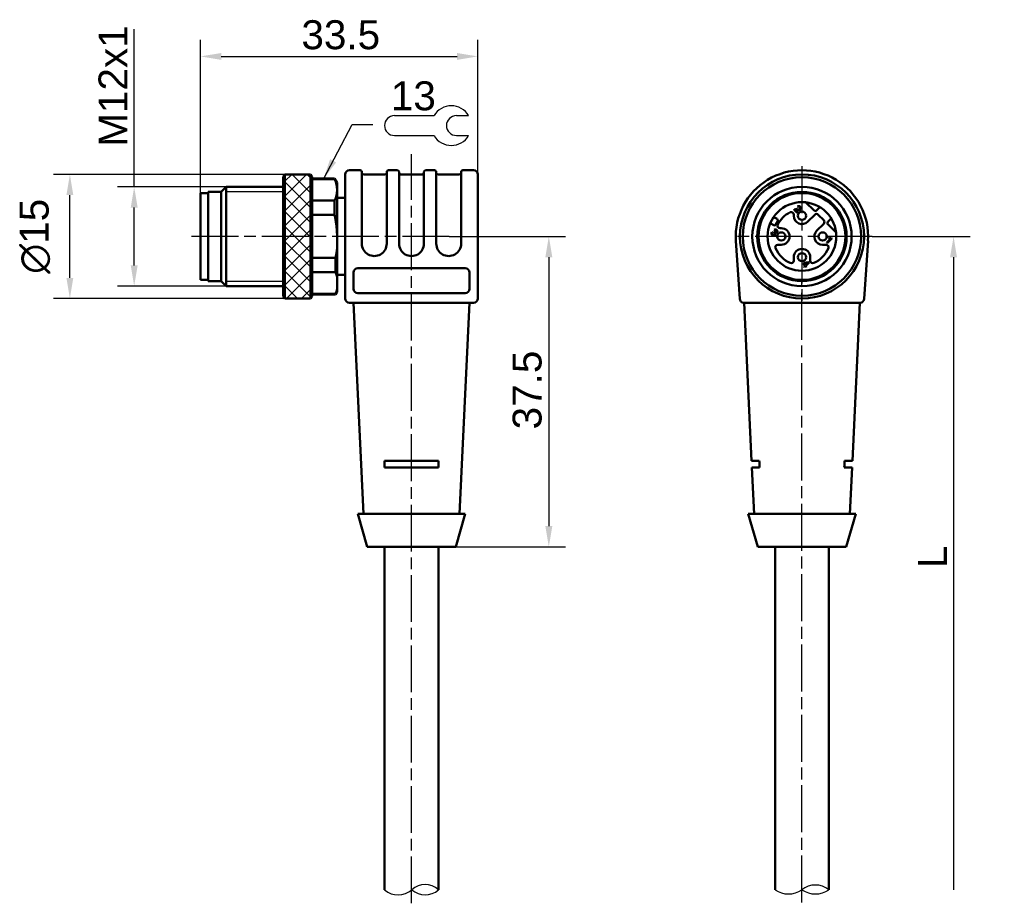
# Model space of a CAD drawing. Header units: millimetres. Extents: x 18 to 137, y 33 to 140.
import ezdxf

# ---------------------------------------------------------------- set-up
doc = ezdxf.new("R2010")
doc.units = ezdxf.units.MM
doc.linetypes.add('CHAIN', pattern=[0.3543, 0.2362, -0.0295, 0.0591, -0.0295])
doc.layers.get('0').update_dxf_attribs({"lineweight": 25})
for name, color, linetype, lineweight in [('Bemaßungen(DIN)', 179, 'Continuous', 25), ('Gewinde(DIN)', 179, 'Continuous', 25), ('Mittellinie(DIN)', 179, 'CHAIN', 25), ('Mittelpunktmarkierung(DIN)', 179, 'Continuous', 25), ('Schraffur', 179, 'Continuous', 9), ('Sichtbare Kanten(DIN)', 179, 'Continuous', 50), ('Sichtbare tangentiale Kanten(DIN)', 179, 'Continuous', 50), ('Skizziergeometrie(DIN)', 179, 'Continuous', 50), ('Symbole(DIN)', 179, 'Continuous', 25)]:
    doc.layers.add(name, color=color, linetype=linetype, lineweight=lineweight)
doc.styles.add('Aktuell-DIN', font='arial.ttf')
doc.styles.add('STANDARD-BSI~0', font='arial.ttf')
doc.dimstyles.new('Katalogzeichnungen', dxfattribs={"dimtxt": 3.5, "dimasz": 2.5, "dimexe": 2, "dimexo": 0, "dimgap": 0.8, "dimtad": 1, "dimrnd": 1e-08, "dimdsep": 46, "dimtxsty": 'STANDARD-BSI~0', "dimcen": 0.09, "dimdle": 10, "dimclrd": 250, "dimclre": 250, "dimclrt": 250, "dimazin": 2, "dimtfac": 1, "dimtmove": 0, "dimatfit": 3, "dimfxl": 1, "dimtolj": 1, "dimtzin": 0, "dimlwd": 25, "dimlwe": 25, "dimarcsym": 0})
doc.dimstyles.new('STANDARD-DIN$7', dxfattribs={"dimtxt": 3.5, "dimasz": 2.5, "dimexe": 3.175, "dimexo": 0, "dimgap": 0.8, "dimtad": 1, "dimrnd": 1e-08, "dimtxsty": 'Aktuell-DIN', "dimcen": 0.09, "dimdle": 10, "dimclrd": 179, "dimclre": 250, "dimclrt": 179, "dimazin": 2, "dimtfac": 1, "dimtmove": 0, "dimatfit": 3, "dimfxl": 1, "dimtolj": 1, "dimtzin": 0, "dimlwd": 25, "dimlwe": 25, "dimarcsym": 0})

# ---------------------------------------------------------------- blocks, each defined once
blk = doc.blocks.new('SW-Symbol')
at = {"layer": 'Skizziergeometrie(DIN)', "lineweight": 25}
for p, q in [((-3.88, 1.2), (0.92, 1.2)), ((3.61, 1.2), (5.08, 1.2)), ((-3.88, -1.2), (0.92, -1.2)), ((3.61, -1.2), (5.08, -1.2))]:
    blk.add_line(p, q, dxfattribs=at)
for centre, radius, start, end in [((3, 0), 2.4, 30, 150), ((-3.88, 0), 1.2, 90, 270), ((3.61, 0), 1.2, 90, 270), ((3, 0), 2.4, 210, 330)]:
    blk.add_arc(centre, radius, start, end, dxfattribs=at)
at = {"layer": 'Symbole(DIN)', "color": 7, "style": 'Aktuell-DIN'}
blk.add_attdef('<Eingabeaufforderung_für_Feld_eingeben>_001', (-4.31, 1.85), '', height=3.5, dxfattribs=at)
blk = doc.blocks.new('*D10')
at = {"layer": 'Bemaßungen(DIN)', "color": 250, "linetype": 'Continuous', "lineweight": 25}
for p, q in [((40.13, 118.95), (40.13, 137.46)), ((73.63, 121.2), (73.63, 137.46)), ((42.63, 135.46), (71.13, 135.46))]:
    blk.add_line(p, q, dxfattribs=at)
at = {"layer": 'Bemaßungen(DIN)', "color": 250, "linetype": 'Continuous'}
for points in [[(42.63, 135.87), (42.63, 135.04), (40.13, 135.46)], [(71.13, 135.87), (71.13, 135.04), (73.63, 135.46)]]:
    blk.add_solid(points, dxfattribs=at)
at = {"layer": 'Defpoints', "color": 0, "linetype": 'Continuous'}
for p in [(73.63, 135.46), (73.63, 121.2), (40.13, 118.95)]:
    blk.add_point(p, dxfattribs=at)
at = {"layer": 'Bemaßungen(DIN)', "color": 250, "linetype": 'Continuous', "lineweight": 25, "insert": (52.32, 139.83), "char_height": 3.5, "attachment_point": 1, "style": 'STANDARD-BSI~0'}
blk.add_mtext('\\A1;33.5', dxfattribs=at)
blk = doc.blocks.new('*D11')
at = {"layer": 'Bemaßungen(DIN)', "color": 250, "linetype": 'Continuous', "lineweight": 25}
for p, q in [((32.1, 119.7), (32.1, 138.76)), ((43.23, 119.7), (30.1, 119.7)), ((32.1, 110.2), (32.1, 117.2)), ((43.23, 107.7), (30.1, 107.7))]:
    blk.add_line(p, q, dxfattribs=at)
at = {"layer": 'Bemaßungen(DIN)', "color": 250, "linetype": 'Continuous'}
for points in [[(31.69, 117.2), (32.52, 117.2), (32.1, 119.7)], [(31.69, 110.2), (32.52, 110.2), (32.1, 107.7)]]:
    blk.add_solid(points, dxfattribs=at)
at = {"layer": 'Defpoints', "color": 0, "linetype": 'Continuous'}
for p in [(43.23, 119.7), (32.1, 107.7), (43.23, 107.7)]:
    blk.add_point(p, dxfattribs=at)
at = {"layer": 'Bemaßungen(DIN)', "color": 250, "linetype": 'Continuous', "lineweight": 25, "insert": (27.79, 124.54), "char_height": 3.5, "attachment_point": 1, "rotation": 90, "style": 'STANDARD-BSI~0'}
blk.add_mtext('\\A1;\\fArial|b0|i0;\\H3.5000;M12x1', dxfattribs=at)
blk = doc.blocks.new('*D12')
at = {"layer": 'Bemaßungen(DIN)', "color": 250, "linetype": 'Continuous', "lineweight": 25}
for p, q in [((50.33, 121.2), (22.33, 121.2)), ((24.33, 108.7), (24.33, 118.7)), ((50.33, 106.2), (22.33, 106.2))]:
    blk.add_line(p, q, dxfattribs=at)
at = {"layer": 'Bemaßungen(DIN)', "color": 250, "linetype": 'Continuous'}
for points in [[(23.91, 118.7), (24.74, 118.7), (24.33, 121.2)], [(23.91, 108.7), (24.74, 108.7), (24.33, 106.2)]]:
    blk.add_solid(points, dxfattribs=at)
at = {"layer": 'Defpoints', "color": 0, "linetype": 'Continuous'}
for p in [(24.33, 121.2), (50.33, 121.2), (50.33, 106.2)]:
    blk.add_point(p, dxfattribs=at)
at = {"layer": 'Bemaßungen(DIN)', "color": 250, "linetype": 'Continuous', "lineweight": 25, "insert": (18.26, 109.19), "char_height": 3.5, "attachment_point": 1, "rotation": 90, "style": 'STANDARD-BSI~0'}
blk.add_mtext('\\A1;{\\fAIGDT|b0|i0;\\H3.5000;\\ln}\\fArial|b0|i0;\\H3.5000;15', dxfattribs=at)
blk = doc.blocks.new('*D13')
at = {"layer": 'Bemaßungen(DIN)', "color": 250, "linetype": 'Continuous', "lineweight": 25}
for p, q in [((70.2, 113.7), (84.23, 113.7)), ((82.23, 111.2), (82.23, 78.7)), ((70.98, 76.2), (84.23, 76.2))]:
    blk.add_line(p, q, dxfattribs=at)
at = {"layer": 'Bemaßungen(DIN)', "color": 250, "linetype": 'Continuous'}
for points in [[(81.81, 111.2), (82.65, 111.2), (82.23, 113.7)], [(81.81, 78.7), (82.65, 78.7), (82.23, 76.2)]]:
    blk.add_solid(points, dxfattribs=at)
at = {"layer": 'Defpoints', "color": 0, "linetype": 'Continuous'}
for p in [(70.2, 113.7), (70.98, 76.2), (82.23, 76.2)]:
    blk.add_point(p, dxfattribs=at)
at = {"layer": 'Bemaßungen(DIN)', "color": 250, "linetype": 'Continuous', "lineweight": 25, "insert": (77.85, 90.39), "char_height": 3.5, "attachment_point": 1, "rotation": 90, "style": 'STANDARD-BSI~0'}
blk.add_mtext('\\A1;37.5', dxfattribs=at)
blk = doc.blocks.new('*D14')
at = {"layer": 'Bemaßungen(DIN)', "color": 250, "linetype": 'Continuous', "lineweight": 25}
for p, q in [((121.33, 113.7), (133.16, 113.7)), ((131.16, 111.2), (131.16, 34.75))]:
    blk.add_line(p, q, dxfattribs=at)
at = {"layer": 'Bemaßungen(DIN)', "color": 250, "linetype": 'Continuous'}
blk.add_solid([(130.74, 111.2), (131.57, 111.2), (131.16, 113.7)], dxfattribs=at)
at = {"layer": 'Defpoints', "color": 0, "linetype": 'Continuous'}
for p in [(121.33, 113.7), (116.08, 34.75), (131.16, 34.75)]:
    blk.add_point(p, dxfattribs=at)
at = {"layer": 'Bemaßungen(DIN)', "color": 250, "linetype": 'Continuous', "lineweight": 25, "insert": (126.86, 72.27), "char_height": 3.5, "attachment_point": 1, "rotation": 90, "style": 'STANDARD-BSI~0'}
blk.add_mtext('\\A1; \\fArial|b0|i0;\\H3.5000;L', dxfattribs=at)
blk = doc.blocks.new('_None')

msp = doc.modelspace()

# ---------------------------------------------------------------- hatches: boundary and pattern name
at = {"layer": 'Schraffur'}
h = msp.add_hatch(dxfattribs=at)
h.set_pattern_fill('ANSI31', color=256, scale=10.16, style=0, double=1)
h.set_pattern_definition([(45, (0, 0), (-0.898026, 0.898026), [])])
h.paths.add_polyline_path([(53.428, 121.202), (50.328, 121.202), (50.328, 106.202), (53.428, 106.202)])
h = msp.add_hatch(dxfattribs=at)
h.set_pattern_fill('ANSI31', color=256, scale=10.16, angle=90, style=0, double=1)
h.set_pattern_definition([(135, (0, 0), (-0.898026, -0.898026), [])])
h.paths.add_polyline_path([(53.428, 121.202), (50.328, 121.202), (50.328, 106.202), (53.428, 106.202)])

# ---------------------------------------------------------------- linework, layer by layer
at = {"layer": 'Gewinde(DIN)'}
for p, q in [((50.128, 119.1), (43.228, 119.1)), ((43.228, 108.304), (50.128, 108.304))]:
    msp.add_line(p, q, dxfattribs=at)
at = {"layer": 'Mittellinie(DIN)', "linetype": 'CHAIN', "ltscale": 23.990969}
for p, q in [((65.628, 33.128), (65.628, 123.634)), ((70.198, 113.702), (38.798, 113.702)), ((112.832, 33.226), (112.832, 108.202))]:
    msp.add_line(p, q, dxfattribs=at)
at = {"layer": 'Mittelpunktmarkierung(DIN)', "linetype": 'CHAIN', "ltscale": 23.990969}
for p, q in [((112.832, 122.202), (112.832, 105.202)), ((121.332, 113.702), (104.332, 113.702))]:
    msp.add_line(p, q, dxfattribs=at)
at = {"layer": 'Sichtbare Kanten(DIN)'}
for p, q in [((59.428, 121.702), (58.128, 121.702)), ((59.628, 121.502), (59.628, 113.199)), ((62.628, 113.199), (62.628, 121.502)), ((63.928, 121.702), (62.828, 121.702)), ((64.128, 121.502), (64.128, 113.199)), ((67.128, 113.199), (67.128, 121.502)), ((68.428, 121.702), (67.328, 121.702)), ((68.628, 121.502), (68.628, 113.199)), ((71.628, 113.199), (71.628, 121.502)), ((73.128, 121.702), (71.828, 121.702)), ((50.128, 120.855), (50.328, 121.202)), ((50.128, 120.855), (50.128, 106.548)), ((50.328, 121.202), (50.328, 106.202)), ((53.428, 121.202), (50.328, 121.202)), ((53.428, 121.202), (53.428, 106.202)), ((53.628, 120.855), (53.428, 121.202)), ((53.628, 120.855), (53.628, 106.548)), ((56.339, 120.702), (53.628, 120.702)), ((56.339, 120.63), (53.628, 120.63)), ((56.339, 120.702), (56.339, 120.63)), ((56.628, 120.202), (56.339, 120.702)), ((57.628, 121.202), (57.628, 113.218)), ((59.828, 121.202), (62.428, 121.202)), ((64.328, 121.202), (66.928, 121.202)), ((68.828, 121.202), (71.428, 121.202)), ((73.628, 121.202), (73.628, 113.218)), ((41.028, 119.102), (41.028, 108.302)), ((42.628, 119.102), (41.028, 119.102)), ((42.628, 119.102), (43.228, 119.702)), ((42.628, 119.102), (42.628, 108.302)), ((43.228, 119.702), (43.228, 107.702)), ((50.128, 119.702), (43.228, 119.702)), ((43.228, 119.702), (43.228, 107.702)), ((56.628, 120.202), (56.628, 119.331)), ((56.628, 119.331), (56.628, 113.702)), ((40.128, 108.452), (40.128, 118.952)), ((40.128, 118.952), (41.028, 118.952)), ((53.628, 118.032), (56.339, 118.032)), ((56.339, 118.032), (56.339, 116.3)), ((56.628, 118.352), (57.628, 118.352)), ((112.252, 116.545), (111.878, 116.919)), ((112.041, 116.889), (112.319, 116.611)), ((112.36, 117.231), (112.296, 117.31)), ((114.299, 116.831), (113.305, 117.825)), ((114.995, 117.243), (114.582, 116.831)), ((56.339, 116.3), (53.628, 116.3)), ((109.827, 115.817), (109.407, 116.045)), ((109.693, 115.15), (109.908, 115.546)), ((111.832, 116.35), (111.832, 116.202)), ((112.319, 116.611), (112.252, 116.545)), ((113.539, 115.495), (114.375, 116.331)), ((114.8, 116.331), (115.461, 115.669)), ((116.374, 115.865), (115.961, 115.452)), ((109.002, 115.298), (109.422, 115.07)), ((109.454, 114.221), (109.523, 114.275)), ((109.535, 114.423), (109.478, 114.505)), ((110.332, 114.702), (110.184, 114.702)), ((115.461, 115.245), (114.625, 114.409)), ((115.961, 115.169), (116.955, 114.175)), ((56.628, 113.702), (56.628, 112.191)), ((57.628, 106.202), (57.628, 113.218)), ((59.628, 112.83), (59.628, 113.199)), ((62.628, 113.199), (62.628, 112.83)), ((64.128, 112.83), (64.128, 113.199)), ((67.128, 113.199), (67.128, 112.83)), ((68.628, 112.83), (68.628, 113.199)), ((71.628, 113.199), (71.628, 112.83)), ((73.628, 106.202), (73.628, 113.218)), ((105.302, 106.169), (104.849, 113.186)), ((109.199, 114.24), (109.277, 114.18)), ((115.821, 112.976), (116.263, 113.418)), ((116.458, 113.474), (115.89, 112.906)), ((116.041, 113.474), (116.108, 113.541)), ((116.413, 113.519), (116.458, 113.474)), ((120.816, 113.186), (120.362, 106.169)), ((56.628, 112.191), (56.628, 108.828)), ((109.908, 112.702), (110.332, 112.702)), ((115.332, 112.702), (115.756, 112.702)), ((115.89, 112.906), (115.821, 112.976)), ((53.628, 111.104), (56.439, 111.104)), ((56.439, 111.104), (56.439, 109.372)), ((111.832, 111.202), (111.832, 110.778)), ((113.832, 110.778), (113.832, 111.202)), ((59.128, 109.853), (72.128, 109.853)), ((112.965, 110.445), (113.029, 110.509)), ((113.211, 110.2), (112.965, 110.445)), ((113.029, 110.509), (113.654, 110.617)), ((113.075, 110.065), (113.211, 110.2)), ((113.145, 109.995), (113.075, 110.065)), ((113.529, 110.519), (113.097, 110.441)), ((113.097, 110.441), (113.274, 110.264)), ((113.28, 110.131), (113.145, 109.995)), ((113.274, 110.264), (113.529, 110.519)), ((113.357, 110.054), (113.28, 110.131)), ((113.71, 110.561), (113.344, 110.194)), ((113.344, 110.194), (113.42, 110.118)), ((113.42, 110.118), (113.357, 110.054)), ((113.654, 110.617), (113.71, 110.561)), ((40.128, 108.452), (41.028, 108.452)), ((56.439, 109.372), (53.628, 109.372)), ((56.628, 109.052), (57.628, 109.052)), ((56.628, 108.828), (56.628, 107.317)), ((58.628, 107.358), (58.628, 109.354)), ((72.628, 109.354), (72.628, 107.358)), ((42.628, 108.302), (41.028, 108.302)), ((42.628, 108.302), (43.228, 107.702)), ((50.128, 107.702), (43.228, 107.702)), ((56.628, 107.317), (56.628, 107.028)), ((50.128, 106.548), (50.328, 106.202)), ((53.428, 106.202), (50.328, 106.202)), ((53.628, 106.548), (53.428, 106.202)), ((53.628, 106.773), (56.439, 106.773)), ((56.439, 106.702), (53.628, 106.702)), ((56.628, 107.028), (56.439, 106.702)), ((56.439, 106.773), (56.439, 106.702)), ((72.128, 106.859), (59.128, 106.859)), ((73.128, 105.702), (58.128, 105.702)), ((59.83, 80.202), (58.628, 105.702)), ((71.425, 80.202), (72.628, 105.702)), ((119.863, 105.702), (105.801, 105.702)), ((106.733, 86.602), (105.832, 105.702)), ((118.931, 86.602), (119.832, 105.702)), ((68.878, 86.602), (62.378, 86.602)), ((62.378, 85.802), (68.878, 85.802)), ((107.671, 86.602), (106.733, 86.602)), ((106.771, 85.802), (107.716, 85.802)), ((107.035, 80.202), (106.771, 85.802)), ((117.949, 85.802), (118.894, 85.802)), ((118.931, 86.602), (117.993, 86.602)), ((118.63, 80.202), (118.894, 85.802)), ((59.128, 80.202), (72.128, 80.202)), ((60.279, 76.202), (59.128, 80.202)), ((70.977, 76.202), (72.128, 80.202)), ((106.332, 80.202), (119.332, 80.202)), ((107.483, 76.202), (106.332, 80.202)), ((118.181, 76.202), (119.332, 80.202)), ((70.977, 76.202), (60.279, 76.202)), ((62.378, 51.202), (62.378, 76.202)), ((68.878, 51.202), (68.878, 76.202)), ((118.181, 76.202), (107.483, 76.202)), ((109.582, 51.202), (109.582, 76.202)), ((116.082, 51.202), (116.082, 76.202))]:
    msp.add_line(p, q, dxfattribs=at)
for centre, radius in [((112.832, 113.702), 7.5), ((112.832, 113.702), 7.154), ((112.832, 113.702), 6), ((112.832, 113.702), 5.4), ((112.832, 113.702), 5.25), ((112.832, 113.702), 4.15), ((112.832, 116.202), 0.5), ((110.332, 113.702), 0.5), ((115.332, 113.702), 0.5), ((112.832, 111.202), 0.5)]:
    msp.add_circle(centre, radius, dxfattribs=at)
for centre, radius, start, end in [((58.128, 121.202), 0.5, 90, 180), ((59.428, 121.502), 0.2, 0, 90), ((62.828, 121.502), 0.2, 90, 180), ((63.928, 121.502), 0.2, 0, 90), ((67.328, 121.502), 0.2, 90, 180), ((68.428, 121.502), 0.2, 0, 90), ((71.828, 121.502), 0.2, 90, 180), ((73.128, 121.202), 0.5, 0, 90), ((112.832, 113.702), 8, 356.30478, 183.69522), ((59.828, 121.402), 0.2, 180, 270), ((62.428, 121.402), 0.2, 270, 0), ((64.328, 121.402), 0.2, 180, 270), ((66.928, 121.402), 0.2, 270, 0), ((68.828, 121.402), 0.2, 180, 270), ((71.428, 121.402), 0.2, 270, 0), ((114.441, 116.972), 0.2, 225, 315), ((109.732, 115.641), 0.2, 331.5, 61.5), ((112.832, 113.702), 3.25, 116.14715, 153.85285), ((111.532, 116.35), 0.3, 0, 116.14715), ((112.832, 116.202), 1, 180, 315), ((114.587, 116.118), 0.3, 45, 135), ((115.249, 115.457), 0.3, 315, 45), ((109.517, 115.246), 0.2, 241.5, 331.5), ((110.184, 115.002), 0.3, 153.85285, 270), ((110.332, 113.702), 1, 270, 90), ((115.332, 113.702), 1, 135, 270), ((116.103, 115.31), 0.2, 135, 225), ((109.908, 112.402), 0.3, 90, 203.96948), ((112.832, 113.702), 3.5, 203.96948, 246.03052), ((112.832, 111.202), 1, 0, 180), ((112.832, 113.702), 3.5, 293.96948, 336.03052), ((115.756, 112.402), 0.3, 336.03052, 90), ((111.532, 110.778), 0.3, 246.03052, 0), ((114.132, 110.778), 0.3, 180, 293.96948), ((58.128, 106.202), 0.5, 180, 270), ((73.128, 106.202), 0.5, 270, 0), ((105.801, 106.202), 0.5, 183.69522, 270), ((119.863, 106.202), 0.5, 270, 356.30478)]:
    msp.add_arc(centre, radius, start, end, dxfattribs=at)
for centre, major_axis, ratio, start_param, end_param in [((112.151, 116.483), (-0.219, 0.475), 0.5663656, 6.2745345, 6.5055787), ((112.478, 116.473), (0.535, -0.353), 0.4380899, 2.57922, 2.7548531), ((113.071, 93.803), (-0.617, 23.574), 0.0929384, 6.2746629, 6.3562489), ((123.593, 110.651), (-14.447, 3.486), 0.1250101, 6.2227957, 6.3198539), ((108.362, 119.633), (-1.369, 5.51), 0.1662883, 3.0294847, 3.1361398), ((122.767, 114.919), (-6.829, -1.345), 0.1112554, 0.1525837, 0.2282961), ((115.79, 117.211), (-0.596, 3.7), 0.3642904, 2.9425294, 3.0612015), ((59.128, 109.354), (-0.5, 0), 0.997921, 4.712389, 6.2831853), ((72.128, 109.354), (0.5, 0), 0.997921, 0, 1.5707963), ((59.128, 107.358), (-0.5, 0), 0.997921, 0, 1.5707963), ((72.128, 107.358), (0.5, 0), 0.997921, 4.712389, 6.2831853)]:
    msp.add_ellipse(centre, major_axis=major_axis, ratio=ratio, start_param=start_param, end_param=end_param, dxfattribs=at)
for points, weights in [([(56.628, 119.331), (56.628, 119.956), (56.339, 120.63)], [1.53293871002, 1.53293871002, 1.47616320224]), ([(56.339, 118.032), (56.628, 118.705), (56.628, 119.331)], [1.47616320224, 1.53293871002, 1.53293871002]), ([(56.628, 113.702), (56.628, 114.953), (56.339, 116.3)], [1.53293871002, 1.53293871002, 1.47616320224]), ([(56.439, 111.104), (56.558, 111.66), (56.628, 112.191)], [1.48899320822, 1.51214007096, 1.52593147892]), ([(56.628, 108.828), (56.558, 109.093), (56.439, 109.372)], [1.52593147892, 1.51214007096, 1.48899320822]), ([(56.439, 106.773), (56.558, 107.052), (56.628, 107.317)], [1.48899320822, 1.51214007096, 1.52593147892])]:
    msp.add_rational_spline(points, weights, degree=2, dxfattribs=at)
for points, knots in [([(111.934, 116.959), (111.969, 116.975), (112.01, 116.984), (112.101, 116.992), (112.16, 116.99), (112.344, 116.972), (112.425, 116.97), (112.476, 116.978)], [0, 0, 0, 0, 0.2811134, 0.2811134, 0.5622268, 0.5622268, 1, 1, 1, 1]), ([(112.473, 117.376), (112.532, 117.372), (112.589, 117.343), (112.697, 117.236), (112.725, 117.177), (112.728, 117.054), (112.707, 117.001), (112.64, 116.934), (112.613, 116.916), (112.55, 116.891), (112.512, 116.883), (112.466, 116.881)], [0, 0, 0, 0, 0.2465853, 0.2465853, 0.4958292, 0.4958292, 0.745073, 0.745073, 0.8725365, 0.8725365, 1, 1, 1, 1]), ([(112.633, 117.128), (112.632, 117.167), (112.616, 117.202), (112.55, 117.267), (112.514, 117.284), (112.474, 117.284)], [0, 0, 0, 0, 0.4844444, 0.4844444, 1, 1, 1, 1]), ([(112.476, 116.978), (112.528, 116.986), (112.566, 117.003), (112.62, 117.057), (112.633, 117.09), (112.633, 117.128)], [0, 0, 0, 0, 0.4865591, 0.4865591, 1, 1, 1, 1]), ([(109.478, 114.505), (109.533, 114.543), (109.588, 114.56), (109.699, 114.551), (109.75, 114.526), (109.825, 114.45), (109.847, 114.415), (109.86, 114.376)], [0, 0, 0, 0, 0.3713942, 0.3713942, 0.7427885, 0.7427885, 1, 1, 1, 1]), ([(109.523, 114.275), (109.527, 114.269), (109.53, 114.265), (109.563, 114.233), (109.597, 114.214), (109.636, 114.206)], [0, 0, 0, 0, 0.0892857, 0.0892857, 1, 1, 1, 1]), ([(109.636, 114.206), (109.675, 114.198), (109.711, 114.21), (109.769, 114.267), (109.781, 114.297), (109.78, 114.365), (109.766, 114.396), (109.712, 114.45), (109.681, 114.464), (109.611, 114.466), (109.574, 114.452), (109.535, 114.423)], [0, 0, 0, 0, 0.2406014, 0.2406014, 0.4313484, 0.4313484, 0.6220954, 0.6220954, 0.8118279, 0.8118279, 1, 1, 1, 1]), ([(109.407, 113.816), (109.337, 113.817), (109.274, 113.846), (109.169, 113.95), (109.143, 114.006), (109.14, 114.069)], [0, 0, 0, 0, 0.5255878, 0.5255878, 1, 1, 1, 1]), ([(109.233, 114.054), (109.235, 114.017), (109.249, 113.985), (109.31, 113.925), (109.348, 113.909), (109.439, 113.909), (109.478, 113.926), (109.543, 113.991), (109.559, 114.028), (109.559, 114.111), (109.543, 114.148), (109.498, 114.193), (109.479, 114.207), (109.454, 114.221)], [0, 0, 0, 0, 0.165702, 0.165702, 0.3609006, 0.3609006, 0.554852, 0.554852, 0.7395676, 0.7395676, 0.9242832, 0.9242832, 1, 1, 1, 1]), ([(109.62, 114.132), (109.646, 114.091), (109.656, 114.049), (109.644, 113.963), (109.623, 113.924), (109.537, 113.838), (109.478, 113.814), (109.407, 113.816)], [0, 0, 0, 0, 0.2978723, 0.2978723, 0.5957447, 0.5957447, 1, 1, 1, 1]), ([(109.865, 114.262), (109.856, 114.226), (109.839, 114.195), (109.788, 114.144), (109.76, 114.129), (109.726, 114.122)], [0, 0, 0, 0, 0.5129683, 0.5129683, 1, 1, 1, 1])]:
    msp.add_open_spline(points, degree=3, knots=knots, dxfattribs=at)
for points in [[(112.26, 116.888), (112.183, 116.895), (112.132, 116.898), (112.108, 116.897)], [(112.466, 116.881), (112.421, 116.878), (112.352, 116.88), (112.26, 116.888)], [(112.474, 117.284), (112.433, 117.284), (112.395, 117.266), (112.36, 117.231)], [(109.86, 114.376), (109.872, 114.337), (109.874, 114.299), (109.865, 114.262)], [(109.277, 114.18), (109.246, 114.132), (109.231, 114.09), (109.233, 114.054)], [(116.263, 113.418), (116.231, 113.419), (116.193, 113.425), (116.15, 113.436)], [(116.276, 113.505), (116.331, 113.502), (116.377, 113.507), (116.413, 113.519)], [(62.378, 85.802), (62.378, 86.067), (62.378, 86.334), (62.378, 86.602)], [(68.878, 86.602), (68.878, 86.334), (68.878, 86.067), (68.878, 85.802)], [(107.671, 86.602), (107.686, 86.334), (107.701, 86.067), (107.716, 85.802)], [(117.949, 85.802), (117.964, 86.067), (117.979, 86.334), (117.993, 86.602)]]:
    msp.add_open_spline(points, degree=3, dxfattribs=at)
at = {"layer": 'Sichtbare tangentiale Kanten(DIN)'}
for centre in [(61.128, 112.83), (65.628, 112.83), (70.128, 112.83)]:
    msp.add_ellipse(centre, major_axis=(-1.5, 0), ratio=0.997921, start_param=0, end_param=3.1415927, dxfattribs=at)
at = {"layer": 'Skizziergeometrie(DIN)'}
for p, q in [((62.378, 51.202), (62.378, 34.752)), ((68.878, 51.202), (68.878, 34.752)), ((109.582, 51.202), (109.582, 34.752)), ((116.082, 51.202), (116.082, 34.752))]:
    msp.add_line(p, q, dxfattribs=at)
at = {"layer": 'Skizziergeometrie(DIN)', "lineweight": 25}
for centre, radius, start, end in [((64.008, 36.613), 2.474, 228.78603, 311.81657), ((67.258, 32.98), 2.4, 47.56952, 131.81657), ((67.278, 36.595), 2.441, 228.42494, 310.96116), ((111.204, 37.159), 2.903, 236.03321, 303.96679), ((114.454, 32.785), 2.553, 50.38023, 129.61977), ((114.454, 37.181), 2.924, 236.16387, 303.83613)]:
    msp.add_arc(centre, radius, start, end, dxfattribs=at)

# ---------------------------------------------------------------- block references
msp.add_blockref('SW-Symbol', (67.443, 127.1)).add_auto_attribs({'<Eingabeaufforderung_für_Feld_eingeben>_001': '13'})

# ---------------------------------------------------------------- texts
at = {"layer": 'Symbole(DIN)', "color": 179, "insert": (61.754, 128.97), "char_height": 3.5, "attachment_point": 1, "style": 'Aktuell-DIN'}
msp.add_mtext('{ }', dxfattribs=at)

# ---------------------------------------------------------------- dimensions: what is measured, and where the dimension line sits
at = {"layer": 'Bemaßungen(DIN)', "color": 250, "linetype": 'Continuous', "lineweight": 25}
for base, p1, p2, angle, picture, middle in [((73.628, 135.456), (40.128, 118.952), (73.628, 121.202), 180, '*D10', (56.878, 135.456)), ((82.23, 76.202), (70.198, 113.702), (70.977, 76.202), 90, '*D13', (82.23, 94.952))]:
    dim = msp.add_linear_dim(base=base, p1=p1, p2=p2, angle=angle, dimstyle='Katalogzeichnungen', override={"dimgap": 0.8, "dimdec": 2, "dimtol": 0, "dimlim": 0, "dimtp": 0, "dimtm": 0, "dimtdec": 2, "dimtofl": 0, "dimatfit": 1}, dxfattribs=at)
    dim.commit()
    dim.dimension.update_dxf_attribs({"geometry": picture, "text_midpoint": middle, "dimtype": 160})
for base, p1, p2, text, override, picture, middle in [((32.102, 107.702), (43.228, 119.702), (43.228, 107.702), '\\fArial|b0|i0;\\H3.5000;M<>x1', {"dimgap": 0.8, "dimdec": 2, "dimtol": 0, "dimlim": 0, "dimtp": 0, "dimtm": 0, "dimtdec": 2, "dimtofl": 0, "dimatfit": 2}, '*D11', (32.102, 131.248)), ((24.328, 121.202), (50.328, 106.202), (50.328, 121.202), '{\\fAIGDT|b0|i0;\\H3.5000;\\ln}\\fArial|b0|i0;\\H3.5000;<>', {"dimgap": 0.8, "dimdec": 2, "dimtol": 0, "dimlim": 0, "dimtp": 0, "dimtm": 0, "dimtdec": 2, "dimtofl": 0, "dimatfit": 1}, '*D12', (24.328, 113.702)), ((131.155, 34.752), (121.332, 113.702), (116.082, 34.752), ' \\fArial|b0|i0;\\H3.5000;L', {"dimgap": 0.8, "dimdec": 2, "dimblk2": 'None', "dimsah": 1, "dimdle": 0, "dimse2": 1, "dimtol": 0, "dimlim": 0, "dimtp": 0, "dimtm": 0, "dimtdec": 2, "dimtofl": 0, "dimatfit": 1}, '*D14', (131.155, 74.227))]:
    dim = msp.add_linear_dim(base=base, p1=p1, p2=p2, angle=90, text=text, dimstyle='Katalogzeichnungen', override=override, dxfattribs=at)
    dim.commit()
    dim.dimension.update_dxf_attribs({"geometry": picture, "text_midpoint": middle, "dimtype": 160})

# ---------------------------------------------------------------- leaders
at = {"layer": 'Symbole(DIN)', "color": 179, "linetype": 'Continuous', "lineweight": 25, "annotation_type": 0, "has_hookline": 1, "hookline_direction": 0, "text_width": 1.358}
msp.add_leader([(54.983, 120.63), (58.454, 127.22), (60.954, 127.22)], dimstyle='STANDARD-DIN$7', override={"dimtad": 0}, dxfattribs=at)

doc.saveas('drawing.dxf')
